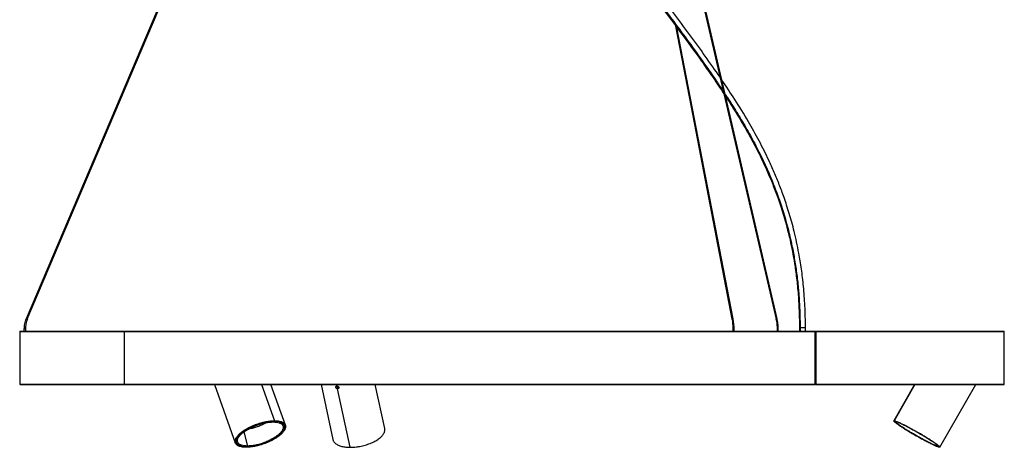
# Model space of a CAD drawing. Header units: millimetres. Extents: x 1397 to 3964, y 761 to 3462.
# Tile 3 of 8: x 2981 to 3964, y 761 to 1187. Entities that reach past the tile are written whole.
import ezdxf

# ---------------------------------------------------------------- set-up
doc = ezdxf.new("R2010")
doc.units = ezdxf.units.MM
doc.header["$LTSCALE"] = 20

msp = doc.modelspace()

# ---------------------------------------------------------------- linework, layer by layer
at = {"color": 7, "linetype": 'Continuous', "lineweight": 25}
for p, q in [((3372.15, 1795.78), (2987.17, 888.94)), ((3372.28, 1795.71), (2987.29, 888.88)), ((2988.13, 888.53), (3373.12, 1795.37)), ((3525.67, 1795.46), (3735.63, 888.62)), ((3526.58, 1795.78), (3736.55, 888.94)), ((3736.78, 888.79), (3526.82, 1795.62)), ((3635.13, 1181.48), (3691.65, 888.62)), ((3692.04, 888.47), (3635.61, 1180.85)), ((3692.83, 888.79), (3636.76, 1179.31)), ((2987.17, 888.94), (2987.16, 888.94)), ((3692.04, 888.47), (3691.99, 888.47)), ((3735.63, 888.56), (3735.64, 888.63)), ((3736.55, 888.94), (3736.51, 888.94)), ((2980.55, 876.23), (2980.55, 823.62)), ((2985.12, 878.92), (2985.13, 878.92)), ((2985.13, 876.42), (2985.13, 878.92)), ((2986.32, 878.92), (2986.32, 876.42)), ((3084.75, 876.22), (3084.75, 823.62)), ((3692.55, 878.93), (3692.55, 876.42)), ((3692.92, 878.92), (3692.88, 878.92)), ((3692.92, 878.92), (3692.92, 876.42)), ((3693.75, 876.42), (3693.75, 878.93)), ((3736.69, 878.93), (3736.69, 876.22)), ((3737.62, 878.92), (3737.66, 878.92)), ((3737.66, 876.22), (3737.66, 878.92)), ((3737.89, 876.22), (3737.89, 878.93)), ((3759.01, 880.18), (3759.01, 876.22)), ((3759.64, 880.17), (3759.64, 876.22)), ((3765.01, 876.22), (3765.01, 880.18)), ((3774.65, 823.62), (3774.65, 876.22)), ((3774.88, 876.42), (3775.2, 876.42)), ((3775.33, 876.22), (3775.33, 823.62)), ((3963.55, 823.62), (3963.55, 876.23)), ((3175.1, 823.42), (3195.83, 765.1)), ((3222.06, 823.42), (3234.93, 787.23)), ((3245.77, 782.85), (3231.35, 823.42)), ((3281.37, 823.42), (3293.28, 768.37)), ((3296.19, 820.51), (3297.08, 821.89)), ((3297.35, 821.87), (3297.02, 823.42)), ((3310.58, 760.73), (3297.95, 819.1)), ((3298.75, 821.04), (3298.86, 820.49)), ((3345.08, 779.57), (3335.59, 823.42)), ((3775.2, 823.42), (3774.88, 823.42)), ((3873.94, 823.42), (3853.18, 787.12)), ((3874.16, 823.42), (3853.46, 787.23)), ((3899.19, 760.82), (3934.99, 823.42)), ((3853.27, 787.08), (3853.46, 787.23)), ((3244.64, 782.44), (3244.64, 782.45)), ((3855.61, 785.98), (3856.56, 785.77)), ((3204.43, 776.07), (3208, 761.98)), ((3196.96, 765.5), (3196.96, 765.5)), ((3896.9, 762.29), (3896.77, 761.98))]:
    msp.add_line(p, q, dxfattribs=at)
for centre, start, end in [((2980.75, 876.22), 90, 172.71629), ((3963.35, 876.22), 0, 90), ((2980.75, 823.62), 180, 270), ((2988.95, 823.62), 270, 0.27047), ((3963.35, 823.62), 270, 352.88964)]:
    msp.add_arc(centre, 0.2, start, end, dxfattribs=at)
for points, knots in [([(3469.05, 1808.92), (3469.05, 1804.11), (3469.05, 1795.05), (3469.05, 1782.19), (3469.04, 1770.71), (3469.03, 1760.34), (3469.03, 1750.89), (3469.03, 1741.74), (3469.03, 1732.85), (3469.05, 1724.2), (3469.06, 1716.3), (3469.09, 1708.08), (3469.13, 1699.45), (3469.19, 1690.15), (3469.28, 1680.95), (3469.39, 1671.69), (3469.53, 1662.4), (3469.77, 1649.89), (3470.15, 1634.3), (3470.78, 1615.84), (3471.6, 1597.63), (3472.61, 1579.7), (3473.85, 1561.95), (3475.47, 1542.78), (3477.59, 1522.15), (3480.42, 1499.88), (3483.52, 1479.89), (3486.79, 1462.03), (3489.39, 1449.65), (3491.53, 1440.4), (3492.94, 1434.59), (3494.31, 1429.25), (3495.59, 1424.47), (3496.77, 1420.24), (3497.83, 1416.55), (3498.8, 1413.31), (3499.78, 1410.11), (3500.88, 1406.61), (3502.19, 1402.56), (3503.69, 1398.07), (3505.39, 1393.18), (3507.82, 1386.48), (3511.15, 1377.78), (3515.61, 1366.98), (3520.56, 1355.82), (3526.33, 1343.73), (3532.78, 1331.11), (3539.96, 1318.06), (3547.29, 1305.52), (3554.84, 1293.27), (3563.48, 1279.88), (3573.35, 1265.3), (3584.46, 1249.56), (3598.89, 1229.77), (3616.75, 1205.96), (3637.82, 1178.01), (3655.59, 1153.87), (3669.94, 1133.52), (3678.35, 1121.34), (3682.79, 1114.49), (3683.64, 1113.18)], [0, 0, 0, 0, 0.017314, 0.032632, 0.04633, 0.058703, 0.069988, 0.080371, 0.091644, 0.10203, 0.111628, 0.120434, 0.132231, 0.14371, 0.155431, 0.167384, 0.179552, 0.191918, 0.217149, 0.242758, 0.268517, 0.294236, 0.319929, 0.345963, 0.378927, 0.41203, 0.446212, 0.469431, 0.493006, 0.502329, 0.511263, 0.519293, 0.52644, 0.532831, 0.538349, 0.543017, 0.547423, 0.552701, 0.558742, 0.56555, 0.572851, 0.580602, 0.59552, 0.611751, 0.628844, 0.645377, 0.665866, 0.685407, 0.704127, 0.722604, 0.741073, 0.765323, 0.78963, 0.813912, 0.857397, 0.900876, 0.94444, 0.969225, 0.994092, 1, 1, 1, 1]), ([(3469.39, 1808.92), (3469.39, 1803.64), (3469.39, 1793.48), (3469.38, 1778.77), (3469.37, 1764.99), (3469.36, 1751.86), (3469.36, 1739.14), (3469.38, 1726.55), (3469.4, 1713.88), (3469.46, 1700.92), (3469.55, 1687.56), (3469.69, 1673.83), (3469.91, 1659.76), (3470.21, 1645.46), (3470.62, 1630.96), (3471.19, 1614.74), (3472, 1596.86), (3473.13, 1577.4), (3474.54, 1558.06), (3476.25, 1538.92), (3478.29, 1520.05), (3480.69, 1501.36), (3483.5, 1482.92), (3486.73, 1464.8), (3490.44, 1447.07), (3494.64, 1429.81), (3499.38, 1413.06), (3504.68, 1396.83), (3510.49, 1381.13), (3516.78, 1365.92), (3523.52, 1351.15), (3530.68, 1336.77), (3538.97, 1321.36), (3548.53, 1304.92), (3559.48, 1287.48), (3570.9, 1270.36), (3582.72, 1253.48), (3594.88, 1236.74), (3608.05, 1219.02), (3622.22, 1200.19), (3637.32, 1180.11), (3652.5, 1159.59), (3665.79, 1140.99), (3676.01, 1126.26), (3681.12, 1118.54), (3683.09, 1115.57)], [0, 0, 0, 0, 0.019064, 0.036678, 0.053172, 0.068871, 0.084125, 0.099058, 0.114379, 0.130383, 0.147112, 0.164888, 0.183392, 0.202582, 0.222406, 0.2428, 0.270252, 0.298388, 0.327026, 0.355219, 0.383525, 0.411763, 0.43975, 0.467308, 0.494264, 0.520455, 0.54573, 0.570048, 0.593509, 0.616221, 0.638288, 0.659807, 0.68087, 0.707847, 0.734365, 0.760578, 0.78662, 0.812611, 0.838658, 0.869561, 0.900827, 0.932604, 0.965042, 0.986539, 1, 1, 1, 1]), ([(3679.82, 1129.69), (3674.91, 1136.78), (3664.95, 1151.15), (3649.34, 1172.52), (3633.36, 1193.92), (3617.29, 1215.23), (3601.37, 1236.51), (3588.1, 1254.76), (3577.46, 1269.95), (3569.27, 1282.04), (3561.37, 1294.17), (3553.77, 1306.38), (3546.4, 1318.86), (3539.21, 1331.8), (3532.92, 1343.95), (3527.46, 1355.22), (3522.85, 1365.36), (3518.62, 1375.33), (3515.11, 1384.16), (3512.28, 1391.74), (3510.01, 1398.13), (3508.05, 1403.93), (3506.5, 1408.71), (3505.32, 1412.5), (3504.36, 1415.66), (3503.39, 1418.94), (3502.3, 1422.72), (3500.95, 1427.63), (3499.32, 1433.83), (3497.47, 1441.3), (3494.74, 1453.16), (3491.55, 1468.9), (3488.26, 1488.15), (3485.53, 1507), (3483.27, 1525.61), (3481.41, 1543.85), (3479.88, 1561.81), (3478.64, 1579.52), (3477.62, 1597.42), (3476.8, 1615.62), (3476.16, 1634.08), (3475.78, 1649.24), (3475.56, 1660.88), (3475.43, 1668.86), (3475.32, 1676.82), (3475.24, 1684.75), (3475.17, 1692.63), (3475.12, 1700.62), (3475.09, 1708.42), (3475.06, 1716.3), (3475.04, 1724.38), (3475.03, 1733.22), (3475.03, 1742.9), (3475.03, 1752.13), (3475.03, 1760.84), (3475.04, 1768.95), (3475.04, 1777.73), (3475.05, 1787.28), (3475.05, 1797.77), (3475.05, 1805.08), (3475.05, 1808.92)], [0, 0, 0, 0, 0.033101, 0.06712, 0.101126, 0.135093, 0.169082, 0.202973, 0.222018, 0.241011, 0.259952, 0.278891, 0.29799, 0.317872, 0.338717, 0.353913, 0.369686, 0.385223, 0.399673, 0.410227, 0.420044, 0.429076, 0.436893, 0.442118, 0.446539, 0.45148, 0.457299, 0.464018, 0.474219, 0.486061, 0.498759, 0.529406, 0.559382, 0.588385, 0.616864, 0.64527, 0.671938, 0.698258, 0.7246, 0.750997, 0.777255, 0.803136, 0.814024, 0.824766, 0.835349, 0.845764, 0.856002, 0.866056, 0.876482, 0.885677, 0.895717, 0.906599, 0.918431, 0.931402, 0.940638, 0.950572, 0.961321, 0.973024, 0.98585, 1, 1, 1, 1]), ([(3765.01, 880.17), (3764.98, 883.85), (3764.93, 891.01), (3764.53, 901.49), (3763.93, 911.44), (3763.13, 920.89), (3762.16, 929.87), (3761.05, 938.38), (3759.82, 946.46), (3758.25, 955.46), (3756.3, 965.21), (3753.92, 975.53), (3751.46, 984.97), (3748.93, 993.78), (3746.37, 1001.94), (3743.82, 1009.47), (3741.37, 1016.27), (3738.96, 1022.6), (3736.51, 1028.73), (3733.93, 1034.84), (3731.24, 1040.96), (3726.38, 1051.55), (3718.89, 1066.5), (3707.57, 1086.71), (3695.15, 1106.88), (3685.95, 1120.55), (3681.64, 1126.96)], [0, 0, 0, 0, 0.040523, 0.079063, 0.115742, 0.150673, 0.183953, 0.215673, 0.245909, 0.274732, 0.317314, 0.356759, 0.393236, 0.426882, 0.45985, 0.489823, 0.516894, 0.541846, 0.566881, 0.592151, 0.617656, 0.643394, 0.725767, 0.810099, 0.910926, 1, 1, 1, 1]), ([(3684.91, 1112.83), (3685.54, 1111.89), (3689.46, 1106.03), (3696.4, 1095.01), (3705.65, 1079.59), (3714.5, 1063.55), (3722.89, 1046.85), (3730.36, 1030.14), (3736.91, 1013.45), (3742.56, 996.82), (3747.55, 979.45), (3751.41, 962.89), (3754.33, 947.27), (3756.48, 932.7), (3757.77, 920.79), (3758.51, 911.69), (3758.92, 905.55), (3759.24, 899.33), (3759.47, 893.02), (3759.62, 886.63), (3759.63, 882.33), (3759.64, 880.17)], [0, 0, 0, 0, 0.014029, 0.086848, 0.160941, 0.236275, 0.312869, 0.390807, 0.460236, 0.530988, 0.603289, 0.677423, 0.734179, 0.79231, 0.851996, 0.875914, 0.900115, 0.92461, 0.949414, 0.97454, 1, 1, 1, 1]), ([(3685.48, 1110.35), (3687.64, 1107.07), (3693.43, 1098.26), (3702.33, 1083.66), (3712.02, 1066.55), (3719.08, 1052.78), (3723.9, 1042.59), (3726.84, 1036.1), (3729.65, 1029.6), (3732.31, 1023.11), (3734.89, 1016.49), (3737.47, 1009.45), (3740.15, 1001.67), (3742.81, 993.28), (3745.42, 984.32), (3747.92, 974.78), (3750.36, 964.34), (3752.65, 952.91), (3754.4, 942.45), (3755.7, 933.19), (3756.63, 925.34), (3757.45, 917.12), (3758.11, 908.49), (3758.62, 899.44), (3758.95, 889.96), (3758.99, 883.49), (3759.01, 880.17)], [0, 0, 0, 0, 0.048939, 0.13154, 0.213884, 0.294564, 0.324298, 0.353742, 0.382897, 0.411761, 0.440335, 0.470324, 0.503871, 0.541096, 0.577693, 0.617492, 0.660653, 0.707374, 0.757901, 0.788037, 0.819526, 0.85244, 0.886853, 0.922853, 0.960534, 1, 1, 1, 1]), ([(2985.12, 878.92), (2985.21, 880.59), (2985.37, 884.03), (2986.55, 887.27), (2987.16, 888.94)], [0, 0, 0, 0, 0.484834, 1, 1, 1, 1]), ([(2988.26, 888.47), (2987.68, 886.88), (2986.56, 883.79), (2986.4, 880.51), (2986.32, 878.92)], [0, 0, 0, 0, 0.515166, 1, 1, 1, 1]), ([(2988.13, 888.53), (2988.13, 888.53), (2988.1, 888.55), (2987.97, 888.61), (2987.77, 888.69), (2987.56, 888.78), (2987.37, 888.86), (2987.22, 888.92), (2987.18, 888.93), (2987.17, 888.94)], [0, 0, 0, 0, 0.002308, 0.175022, 0.335886, 0.492931, 0.663933, 0.837247, 1, 1, 1, 1]), ([(2988.26, 888.47), (2988.26, 888.47), (2988.26, 888.48), (2988.18, 888.52), (2988.13, 888.53)], [0, 0, 0, 0, 0.4836073, 1, 1, 1, 1]), ([(3691.99, 888.47), (3691.93, 888.47), (3691.8, 888.48), (3691.68, 888.53), (3691.64, 888.58), (3691.66, 888.62), (3691.66, 888.62)], [0, 0, 0, 0, 0.304301, 0.633653, 0.964483, 1, 1, 1, 1]), ([(3691.64, 888.58), (3691.7, 888.28), (3691.94, 887.15), (3692.22, 885.05), (3692.46, 882.32), (3692.56, 880.26), (3692.54, 879.13), (3692.54, 878.92)], [0, 0, 0, 0, 0.098018, 0.377756, 0.6577, 0.937773, 1, 1, 1, 1]), ([(3691.99, 888.47), (3692.26, 886.88), (3692.77, 883.79), (3692.84, 880.51), (3692.88, 878.92)], [0, 0, 0, 0, 0.515166, 1, 1, 1, 1]), ([(3692.04, 888.47), (3692.11, 888.48), (3692.25, 888.49), (3692.48, 888.55), (3692.67, 888.62), (3692.8, 888.71), (3692.82, 888.76), (3692.83, 888.79)], [0, 0, 0, 0, 0.196994, 0.410204, 0.624371, 0.823843, 1, 1, 1, 1]), ([(3693.73, 878.92), (3693.74, 879.25), (3693.75, 880.53), (3693.64, 882.75), (3693.37, 885.52), (3693.09, 887.56), (3692.86, 888.61), (3692.82, 888.81)], [0, 0, 0, 0, 0.0972697, 0.3766636, 0.6561032, 0.935651, 1, 1, 1, 1]), ([(3735.61, 888.56), (3735.69, 888.23), (3735.98, 887.07), (3736.31, 884.94), (3736.59, 882.22), (3736.71, 880.19), (3736.69, 879.1), (3736.68, 878.92)], [0, 0, 0, 0, 0.107484, 0.387564, 0.667794, 0.94812, 1, 1, 1, 1]), ([(3735.64, 888.63), (3735.64, 888.63), (3735.64, 888.65), (3735.71, 888.72), (3735.86, 888.8), (3736.07, 888.88), (3736.3, 888.93), (3736.44, 888.94), (3736.51, 888.94)], [0, 0, 0, 0, 0.010028, 0.203064, 0.391518, 0.59672, 0.804696, 1, 1, 1, 1]), ([(3737.62, 878.92), (3737.58, 880.59), (3737.48, 884.03), (3736.84, 887.27), (3736.51, 888.94)], [0, 0, 0, 0, 0.484834, 1, 1, 1, 1]), ([(3736.78, 888.83), (3736.79, 888.84), (3736.79, 888.88), (3736.71, 888.92), (3736.6, 888.93), (3736.55, 888.94)], [0, 0, 0, 0, 0.156221, 0.591367, 1, 1, 1, 1]), ([(3737.87, 878.92), (3737.88, 879.24), (3737.9, 880.51), (3737.76, 882.72), (3737.44, 885.5), (3737.11, 887.55), (3736.83, 888.62), (3736.78, 888.83)], [0, 0, 0, 0, 0.093574, 0.3727322, 0.6519352, 0.9312344, 1, 1, 1, 1]), ([(2980.77, 876.42), (2980.77, 876.42), (2980.63, 876.42), (2981.13, 876.42), (2982.34, 876.42), (2984.45, 876.42), (2987.34, 876.42), (2991.01, 876.42), (2995.44, 876.42), (3000.79, 876.42), (3007.16, 876.42), (3014.57, 876.42), (3022.78, 876.42), (3031.71, 876.42), (3041.28, 876.42), (3051.4, 876.42), (3062, 876.42), (3073.11, 876.42), (3080.97, 876.42), (3084.91, 876.42)], [0, 0, 0, 0, 0.002832, 0.064878, 0.126952, 0.188371, 0.249765, 0.310725, 0.371164, 0.431628, 0.497966, 0.56429, 0.62938, 0.694054, 0.757766, 0.819452, 0.880622, 0.940304, 1, 1, 1, 1]), ([(2980.71, 876.22), (2980.7, 876.22), (2980.68, 876.22), (2982.11, 876.22), (2984.82, 876.22), (2988.82, 876.22), (2994, 876.22), (3000.12, 876.22), (3006.99, 876.22), (3014.42, 876.22), (3022.64, 876.22), (3031.59, 876.22), (3041.16, 876.22), (3051.29, 876.22), (3061.92, 876.22), (3073, 876.22), (3080.85, 876.22), (3084.75, 876.22)], [0, 0, 0, 0, 0.049524, 0.126951, 0.203968, 0.280479, 0.356392, 0.43162, 0.498374, 0.564454, 0.629809, 0.694389, 0.75815, 0.819937, 0.880861, 0.940891, 1, 1, 1, 1]), ([(2986.32, 878.92), (2986.32, 878.92), (2986.31, 878.92), (2986.18, 878.92), (2986, 878.92), (2985.78, 878.92), (2985.55, 878.92), (2985.34, 878.92), (2985.18, 878.92), (2985.15, 878.92), (2985.13, 878.92)], [0, 0, 0, 0, 0.122707, 0.253197, 0.381804, 0.49988, 0.621055, 0.751069, 0.880454, 1, 1, 1, 1]), ([(3084.91, 876.42), (3084.89, 876.42), (3084.85, 876.42), (3084.82, 876.39), (3084.79, 876.37), (3084.77, 876.33), (3084.75, 876.29), (3084.75, 876.25), (3084.75, 876.22)], [0, 0, 0, 0, 0.239457, 0.368361, 0.5, 0.631639, 0.760543, 1, 1, 1, 1]), ([(3084.75, 876.22), (3088.83, 876.22), (3097.07, 876.22), (3110.3, 876.22), (3124.29, 876.22), (3139.1, 876.22), (3154.61, 876.22), (3170.78, 876.22), (3187.59, 876.22), (3205.11, 876.22), (3224.14, 876.22), (3244.75, 876.22), (3266.97, 876.22), (3289.89, 876.22), (3313.44, 876.22), (3337.53, 876.22), (3362.07, 876.22), (3386.97, 876.22), (3412.13, 876.22), (3437.45, 876.22), (3462.83, 876.22), (3488.17, 876.22), (3513.36, 876.22), (3538.32, 876.22), (3562.93, 876.22), (3587.13, 876.22), (3610.01, 876.22), (3631.55, 876.22), (3651.77, 876.22), (3671.43, 876.22), (3690.48, 876.22), (3708.79, 876.22), (3726.35, 876.22), (3743.12, 876.22), (3759.26, 876.22), (3769.55, 876.22), (3774.65, 876.22)], [0, 0, 0, 0, 0.025415, 0.051232, 0.07744, 0.104026, 0.130973, 0.157774, 0.184889, 0.2123, 0.239984, 0.271747, 0.303799, 0.336104, 0.368623, 0.401314, 0.434136, 0.467046, 0.5, 0.532954, 0.565864, 0.598686, 0.631378, 0.663896, 0.696201, 0.728253, 0.760016, 0.788201, 0.816102, 0.843696, 0.870964, 0.897885, 0.923973, 0.949697, 0.975043, 1, 1, 1, 1]), ([(3084.91, 876.42), (3089.03, 876.42), (3097.28, 876.42), (3110.54, 876.42), (3124.52, 876.42), (3139.34, 876.42), (3154.83, 876.42), (3170.99, 876.42), (3187.8, 876.42), (3205.27, 876.42), (3222.92, 876.42), (3240.55, 876.42), (3258.16, 876.42), (3276.21, 876.42), (3294.68, 876.42), (3315.14, 876.42), (3337.6, 876.42), (3362.13, 876.42), (3387.01, 876.42), (3410.48, 876.42), (3432.39, 876.42), (3452.68, 876.42), (3472.95, 876.42), (3493.2, 876.42), (3513.31, 876.42), (3533.29, 876.42), (3553.04, 876.42), (3572.56, 876.42), (3591.81, 876.42), (3611.44, 876.42), (3631.43, 876.42), (3651.59, 876.42), (3671.25, 876.42), (3690.28, 876.42), (3708.58, 876.42), (3726.14, 876.42), (3742.89, 876.42), (3759.07, 876.42), (3769.37, 876.42), (3774.53, 876.42)], [0, 0, 0, 0, 0.025663, 0.051321, 0.077652, 0.104171, 0.131128, 0.157947, 0.184968, 0.21247, 0.23998, 0.265509, 0.291028, 0.316767, 0.342689, 0.368622, 0.401378, 0.434134, 0.467066, 0.499997, 0.526346, 0.552684, 0.578971, 0.605169, 0.631378, 0.65731, 0.683233, 0.708971, 0.73449, 0.76002, 0.788029, 0.816033, 0.843515, 0.870822, 0.897723, 0.923768, 0.949596, 0.974795, 1, 1, 1, 1]), ([(3692.88, 878.92), (3692.81, 878.92), (3692.68, 878.92), (3692.57, 878.92), (3692.56, 878.92), (3692.56, 878.92)], [0, 0, 0, 0, 0.3529312, 0.7282464, 1, 1, 1, 1]), ([(3692.92, 878.92), (3693, 878.92), (3693.15, 878.92), (3693.38, 878.92), (3693.58, 878.92), (3693.7, 878.92), (3693.76, 878.92), (3693.75, 878.92), (3693.75, 878.92)], [0, 0, 0, 0, 0.196703, 0.405882, 0.612044, 0.801323, 0.99557, 1, 1, 1, 1]), ([(3736.7, 878.92), (3736.7, 878.92), (3736.7, 878.92), (3736.8, 878.92), (3736.96, 878.92), (3737.18, 878.92), (3737.42, 878.92), (3737.56, 878.92), (3737.62, 878.92)], [0, 0, 0, 0, 0.120667, 0.28862, 0.460981, 0.645916, 0.829956, 1, 1, 1, 1]), ([(3737.88, 878.92), (3737.89, 878.92), (3737.9, 878.92), (3737.82, 878.92), (3737.72, 878.92), (3737.66, 878.92)], [0, 0, 0, 0, 0.2064865, 0.6189258, 1, 1, 1, 1]), ([(3759.01, 880.17), (3759.01, 880.17), (3758.98, 880.17), (3759.15, 880.17), (3759.49, 880.17), (3759.64, 880.17)], [0, 0, 0, 0, 0.030635, 0.572007, 1, 1, 1, 1]), ([(3759.64, 880.17), (3759.84, 880.17), (3760.27, 880.17), (3761.07, 880.17), (3761.86, 880.17), (3762.54, 880.17), (3763.24, 880.17), (3763.87, 880.17), (3764.4, 880.17), (3764.77, 880.17), (3764.98, 880.17), (3764.99, 880.17), (3765, 880.17)], [0, 0, 0, 0, 0.114453, 0.259226, 0.343947, 0.435841, 0.533226, 0.633607, 0.733989, 0.831374, 0.923268, 1, 1, 1, 1]), ([(3775.2, 876.42), (3775.22, 876.42), (3775.25, 876.42), (3775.29, 876.37), (3775.32, 876.3), (3775.33, 876.25), (3775.33, 876.22)], [0, 0, 0, 0, 0.249127, 0.499863, 0.749135, 1, 1, 1, 1]), ([(3775.2, 876.42), (3780.35, 876.42), (3790.63, 876.42), (3805.54, 876.42), (3820.09, 876.42), (3834.27, 876.42), (3847.89, 876.42), (3860.94, 876.42), (3873.37, 876.42), (3885.17, 876.42), (3896, 876.42), (3905.85, 876.42), (3914.77, 876.42), (3923.02, 876.42), (3930.57, 876.42), (3937.98, 876.42), (3944.97, 876.42), (3951.23, 876.42), (3956.24, 876.42), (3959.72, 876.42), (3961.91, 876.42), (3963.14, 876.42), (3963.27, 876.42), (3963.33, 876.42)], [0, 0, 0, 0, 0.044461, 0.088915, 0.134532, 0.180473, 0.227172, 0.27363, 0.320437, 0.368077, 0.41573, 0.459949, 0.50415, 0.548732, 0.59363, 0.638547, 0.69528, 0.752014, 0.80905, 0.866087, 0.911722, 0.957339, 1, 1, 1, 1]), ([(3775.33, 876.22), (3780.43, 876.22), (3790.7, 876.22), (3805.58, 876.22), (3820.16, 876.22), (3834.34, 876.22), (3847.99, 876.22), (3861.05, 876.22), (3873.49, 876.22), (3885.33, 876.22), (3897.02, 876.22), (3908.39, 876.22), (3919.23, 876.22), (3929.02, 876.22), (3937.68, 876.22), (3945.17, 876.22), (3951.44, 876.22), (3956.44, 876.22), (3960.18, 876.22), (3962.53, 876.22), (3963.6, 876.22), (3963.45, 876.22), (3963.41, 876.22)], [0, 0, 0, 0, 0.044048, 0.088792, 0.134211, 0.180282, 0.226977, 0.273417, 0.320399, 0.367891, 0.415855, 0.470882, 0.526409, 0.582371, 0.638701, 0.695327, 0.752179, 0.80918, 0.866257, 0.923331, 0.980328, 1, 1, 1, 1]), ([(2980.71, 823.62), (2980.7, 823.62), (2980.68, 823.62), (2982.11, 823.62), (2984.82, 823.62), (2988.82, 823.62), (2994, 823.62), (3000.12, 823.62), (3006.99, 823.62), (3014.42, 823.62), (3022.64, 823.62), (3031.59, 823.62), (3041.16, 823.62), (3051.29, 823.62), (3061.92, 823.62), (3073, 823.62), (3080.85, 823.62), (3084.75, 823.62)], [0, 0, 0, 0, 0.049524, 0.126951, 0.203968, 0.280479, 0.356392, 0.43162, 0.498374, 0.564454, 0.629809, 0.694389, 0.75815, 0.819937, 0.880861, 0.940891, 1, 1, 1, 1]), ([(2980.91, 823.42), (2980.9, 823.42), (2980.87, 823.42), (2982.31, 823.42), (2985.01, 823.42), (2989, 823.42), (2994.19, 823.42), (3000.29, 823.42), (3007.16, 823.42), (3014.57, 823.42), (3022.78, 823.42), (3031.71, 823.42), (3041.28, 823.42), (3051.4, 823.42), (3062, 823.42), (3073.11, 823.42), (3080.97, 823.42), (3084.91, 823.42)], [0, 0, 0, 0, 0.04937, 0.126951, 0.203716, 0.280479, 0.35605, 0.43162, 0.49796, 0.564284, 0.629376, 0.69405, 0.757764, 0.81945, 0.880621, 0.940304, 1, 1, 1, 1]), ([(3084.75, 823.62), (3088.83, 823.62), (3097.07, 823.62), (3110.3, 823.62), (3124.29, 823.62), (3139.1, 823.62), (3154.61, 823.62), (3170.78, 823.62), (3187.59, 823.62), (3205.11, 823.62), (3224.14, 823.62), (3244.75, 823.62), (3266.97, 823.62), (3289.89, 823.62), (3313.44, 823.62), (3337.53, 823.62), (3362.07, 823.62), (3386.97, 823.62), (3412.13, 823.62), (3437.45, 823.62), (3462.83, 823.62), (3488.17, 823.62), (3513.36, 823.62), (3538.32, 823.62), (3562.93, 823.62), (3587.13, 823.62), (3610.01, 823.62), (3631.55, 823.62), (3651.77, 823.62), (3671.43, 823.62), (3690.48, 823.62), (3708.79, 823.62), (3726.35, 823.62), (3743.12, 823.62), (3759.26, 823.62), (3769.55, 823.62), (3774.65, 823.62)], [0, 0, 0, 0, 0.025415, 0.051232, 0.07744, 0.104026, 0.130973, 0.157774, 0.184889, 0.2123, 0.239984, 0.271747, 0.303799, 0.336104, 0.368623, 0.401314, 0.434136, 0.467046, 0.5, 0.532954, 0.565864, 0.598686, 0.631378, 0.663896, 0.696201, 0.728253, 0.760016, 0.788201, 0.816102, 0.843696, 0.870964, 0.897885, 0.923973, 0.949697, 0.975043, 1, 1, 1, 1]), ([(3084.75, 823.62), (3084.75, 823.6), (3084.75, 823.56), (3084.77, 823.51), (3084.79, 823.48), (3084.82, 823.46), (3084.85, 823.43), (3084.89, 823.43), (3084.91, 823.42)], [0, 0, 0, 0, 0.239457, 0.368361, 0.5, 0.631639, 0.760543, 1, 1, 1, 1]), ([(3084.91, 823.42), (3089.03, 823.42), (3097.28, 823.42), (3110.54, 823.42), (3124.52, 823.42), (3139.34, 823.42), (3154.83, 823.42), (3170.99, 823.42), (3187.8, 823.42), (3205.27, 823.42), (3224.31, 823.42), (3244.87, 823.42), (3267.11, 823.42), (3289.99, 823.42), (3313.54, 823.42), (3337.6, 823.42), (3362.13, 823.42), (3387.01, 823.42), (3412.15, 823.42), (3437.46, 823.42), (3462.81, 823.42), (3488.15, 823.42), (3513.3, 823.42), (3538.26, 823.42), (3562.83, 823.42), (3587.05, 823.42), (3609.87, 823.42), (3631.43, 823.42), (3651.59, 823.42), (3671.25, 823.42), (3690.28, 823.42), (3708.58, 823.42), (3726.14, 823.42), (3742.89, 823.42), (3759.07, 823.42), (3769.37, 823.42), (3774.53, 823.42)], [0, 0, 0, 0, 0.0256634, 0.0513216, 0.0776536, 0.104173, 0.1311305, 0.1579499, 0.1849706, 0.212474, 0.239984, 0.2718919, 0.3037991, 0.3362112, 0.3686225, 0.4013796, 0.434136, 0.4670684, 0.5, 0.5329324, 0.565864, 0.5986211, 0.6313775, 0.6637896, 0.6962009, 0.7281088, 0.7600161, 0.7880265, 0.8160302, 0.8435135, 0.8708207, 0.8977219, 0.9237675, 0.9495951, 0.974795, 1, 1, 1, 1]), ([(3296.19, 820.51), (3296.17, 820.69), (3296.13, 821.05), (3296.37, 821.5), (3296.79, 821.81), (3297.17, 821.85), (3297.35, 821.87)], [0, 0, 0, 0, 0.249893, 0.50002, 0.750121, 1, 1, 1, 1]), ([(3297.95, 819.1), (3297.76, 819.12), (3297.36, 819.16), (3296.81, 819.49), (3296.37, 819.96), (3296.25, 820.32), (3296.19, 820.51)], [0, 0, 0, 0, 0.250191, 0.500186, 0.750092, 1, 1, 1, 1]), ([(3297.08, 821.89), (3297.14, 821.7), (3297.27, 821.34), (3297.71, 820.88), (3298.26, 820.55), (3298.66, 820.51), (3298.86, 820.49)], [0, 0, 0, 0, 0.249855, 0.499923, 0.75008, 1, 1, 1, 1]), ([(3297.35, 821.87), (3297.55, 821.85), (3297.95, 821.81), (3298.52, 821.5), (3298.97, 821.05), (3299.09, 820.69), (3299.15, 820.51)], [0, 0, 0, 0, 0.24988, 0.499772, 0.749779, 1, 1, 1, 1]), ([(3299.15, 820.51), (3299.17, 820.32), (3299.2, 819.96), (3298.95, 819.49), (3298.53, 819.16), (3298.14, 819.12), (3297.95, 819.1)], [0, 0, 0, 0, 0.250526, 0.50019, 0.749984, 1, 1, 1, 1]), ([(3774.65, 823.62), (3774.65, 823.6), (3774.65, 823.55), (3774.62, 823.48), (3774.58, 823.43), (3774.55, 823.43), (3774.53, 823.42)], [0, 0, 0, 0, 0.249127, 0.499863, 0.749135, 1, 1, 1, 1]), ([(3775.33, 823.62), (3775.33, 823.6), (3775.32, 823.55), (3775.29, 823.48), (3775.25, 823.43), (3775.22, 823.43), (3775.2, 823.42)], [0, 0, 0, 0, 0.249127, 0.499863, 0.749135, 1, 1, 1, 1]), ([(3775.2, 823.42), (3780.35, 823.42), (3790.63, 823.42), (3805.54, 823.42), (3820.09, 823.42), (3834.27, 823.42), (3847.9, 823.42), (3860.94, 823.42), (3873.37, 823.42), (3885.17, 823.42), (3896.86, 823.42), (3908.2, 823.42), (3919.05, 823.42), (3928.82, 823.42), (3937.49, 823.42), (3944.97, 823.42), (3951.23, 823.42), (3956.24, 823.42), (3959.98, 823.42), (3962.33, 823.42), (3963.4, 823.42), (3963.25, 823.42), (3963.21, 823.42)], [0, 0, 0, 0, 0.044463, 0.088916, 0.134535, 0.180477, 0.227177, 0.273636, 0.320443, 0.368084, 0.415736, 0.471004, 0.526271, 0.58241, 0.638548, 0.695283, 0.752017, 0.809055, 0.866092, 0.92313, 0.980166, 1, 1, 1, 1]), ([(3775.33, 823.62), (3780.43, 823.62), (3790.7, 823.62), (3805.58, 823.62), (3820.16, 823.62), (3834.34, 823.62), (3847.99, 823.62), (3861.05, 823.62), (3873.49, 823.62), (3885.33, 823.62), (3897.02, 823.62), (3908.39, 823.62), (3919.23, 823.62), (3929.02, 823.62), (3937.68, 823.62), (3945.17, 823.62), (3951.44, 823.62), (3956.44, 823.62), (3960.18, 823.62), (3962.53, 823.62), (3963.6, 823.62), (3963.45, 823.62), (3963.41, 823.62)], [0, 0, 0, 0, 0.044048, 0.088792, 0.134211, 0.180282, 0.226977, 0.273417, 0.320399, 0.367891, 0.415855, 0.470882, 0.526409, 0.582371, 0.638701, 0.695327, 0.752179, 0.80918, 0.866257, 0.923331, 0.980328, 1, 1, 1, 1]), ([(3206.67, 760.73), (3205.84, 760.74), (3204.16, 760.78), (3201.91, 761.1), (3200.06, 761.58), (3198.61, 762.19), (3197.12, 763.1), (3196.12, 764.25), (3195.64, 765.61), (3195.55, 766.7), (3195.71, 767.87), (3196.27, 769.46), (3197.52, 771.5), (3199.55, 773.71), (3201.76, 775.61), (3203.99, 777.25), (3206.36, 778.75), (3208.74, 780.08), (3211.83, 781.64), (3215.16, 783.06), (3218.6, 784.28), (3221.18, 785.08), (3223.74, 785.76), (3227.02, 786.48), (3230.89, 787.09), (3233.61, 787.18), (3234.93, 787.23)], [0, 0, 0, 0, 0.038828, 0.07886, 0.120021, 0.152193, 0.184373, 0.250006, 0.282863, 0.315727, 0.3479, 0.380079, 0.441783, 0.5, 0.538827, 0.57886, 0.620021, 0.652193, 0.684373, 0.750006, 0.782863, 0.815727, 0.8479, 0.880079, 0.941783, 1, 1, 1, 1]), ([(3234.4, 786.73), (3233.56, 786.71), (3231.86, 786.67), (3229.05, 786.36), (3226.28, 785.9), (3223.63, 785.32), (3220.34, 784.44), (3217, 783.33), (3213.76, 782.03), (3211.42, 780.97), (3209.19, 779.85), (3206.46, 778.32), (3203.47, 776.35), (3200.91, 774.23), (3199.13, 772.4), (3197.91, 770.83), (3197.11, 769.38), (3196.66, 768.1), (3196.44, 766.6), (3196.73, 765.24), (3197.53, 764.06), (3198.38, 763.29), (3199.45, 762.63), (3201.12, 761.94), (3203.59, 761.35), (3206.02, 761.27), (3207.2, 761.23)], [0, 0, 0, 0, 0.038828, 0.07886, 0.120021, 0.152193, 0.184373, 0.250006, 0.282863, 0.315727, 0.3479, 0.380079, 0.441783, 0.5, 0.538826, 0.57886, 0.620021, 0.652193, 0.684373, 0.750006, 0.782863, 0.815727, 0.8479, 0.880079, 0.941783, 1, 1, 1, 1]), ([(3234.29, 786.63), (3233.03, 786.58), (3230.43, 786.5), (3226.74, 785.92), (3223.61, 785.23), (3220.34, 784.36), (3217.03, 783.26), (3213.82, 781.97), (3211.49, 780.92), (3209.28, 779.8), (3206.57, 778.28), (3203.61, 776.34), (3200.75, 773.98), (3198.57, 771.61), (3197.38, 769.67), (3196.85, 768.15), (3196.63, 766.66), (3196.92, 765.31), (3197.72, 764.14), (3198.55, 763.37), (3199.61, 762.72), (3201.28, 762.03), (3203.72, 761.45), (3206.14, 761.37), (3207.31, 761.33)], [0, 0, 0, 0, 0.058229, 0.119945, 0.152124, 0.18431, 0.249956, 0.28282, 0.31569, 0.347869, 0.380055, 0.441771, 0.5, 0.558229, 0.619945, 0.652124, 0.68431, 0.749956, 0.78282, 0.81569, 0.847869, 0.880055, 0.941771, 1, 1, 1, 1]), ([(3234.93, 787.23), (3235.76, 787.21), (3237.44, 787.17), (3239.69, 786.85), (3241.54, 786.37), (3242.99, 785.76), (3244.47, 784.85), (3245.48, 783.7), (3245.96, 782.34), (3246.05, 781.25), (3245.88, 780.08), (3245.33, 778.49), (3244.08, 776.45), (3242.05, 774.24), (3239.84, 772.34), (3237.6, 770.7), (3235.24, 769.2), (3232.86, 767.87), (3229.77, 766.31), (3226.44, 764.89), (3223, 763.67), (3220.42, 762.87), (3217.85, 762.19), (3214.57, 761.47), (3210.71, 760.86), (3207.99, 760.77), (3206.67, 760.73)], [0, 0, 0, 0, 0.038828, 0.0788602, 0.1200207, 0.1521935, 0.1843726, 0.2500059, 0.2828632, 0.3157271, 0.3478998, 0.380079, 0.4417831, 0.5, 0.5388266, 0.5788602, 0.6200207, 0.6521935, 0.6843726, 0.7500059, 0.7828632, 0.8157271, 0.8478998, 0.880079, 0.9417831, 1, 1, 1, 1]), ([(3207.2, 761.23), (3208.04, 761.24), (3209.74, 761.28), (3212.55, 761.59), (3215.32, 762.05), (3217.97, 762.63), (3221.26, 763.51), (3224.59, 764.62), (3227.84, 765.92), (3230.18, 766.98), (3232.41, 768.1), (3235.14, 769.63), (3238.12, 771.6), (3240.69, 773.72), (3242.47, 775.55), (3243.69, 777.12), (3244.49, 778.57), (3244.94, 779.85), (3245.16, 781.35), (3244.86, 782.71), (3244.06, 783.89), (3243.22, 784.66), (3242.15, 785.32), (3240.48, 786.01), (3238.01, 786.6), (3235.58, 786.68), (3234.4, 786.73)], [0, 0, 0, 0, 0.038828, 0.07886, 0.120021, 0.152193, 0.184373, 0.250006, 0.282863, 0.315727, 0.3479, 0.380079, 0.441783, 0.5, 0.538826, 0.57886, 0.620021, 0.652193, 0.684373, 0.750006, 0.782863, 0.815727, 0.8479, 0.880079, 0.941783, 1, 1, 1, 1]), ([(3207.31, 761.33), (3208.57, 761.37), (3211.16, 761.45), (3214.86, 762.03), (3217.99, 762.72), (3221.26, 763.59), (3224.56, 764.69), (3227.78, 765.98), (3230.1, 767.03), (3232.32, 768.15), (3235.03, 769.67), (3237.99, 771.61), (3240.85, 773.98), (3243.02, 776.34), (3244.22, 778.28), (3244.75, 779.8), (3244.96, 781.29), (3244.68, 782.65), (3243.88, 783.81), (3243.04, 784.58), (3241.98, 785.23), (3240.32, 785.92), (3237.88, 786.5), (3235.46, 786.58), (3234.29, 786.63)], [0, 0, 0, 0, 0.0582285, 0.1199449, 0.152124, 0.1843097, 0.249956, 0.2828198, 0.3156903, 0.3478694, 0.3800551, 0.4417715, 0.5, 0.5582285, 0.6199449, 0.652124, 0.6843097, 0.749956, 0.7828198, 0.8156903, 0.8478694, 0.8800551, 0.9417715, 1, 1, 1, 1]), ([(3858.93, 782.39), (3858.44, 782.72), (3857.4, 783.41), (3856.2, 784.27), (3855.12, 785.08), (3854.28, 785.76), (3853.46, 786.5), (3853.28, 786.8), (3853.17, 787)], [0, 0, 0, 0, 0.133392, 0.281869, 0.430375, 0.575758, 0.72117, 1, 1, 1, 1]), ([(3853.46, 787.23), (3853.65, 787.21), (3854.02, 787.17), (3855.02, 786.85), (3856.26, 786.37), (3857.68, 785.76), (3859.67, 784.85), (3862.04, 783.7), (3864.7, 782.34), (3866.81, 781.25), (3869, 780.08), (3871.93, 778.49), (3875.59, 776.45), (3879.43, 774.24), (3882.66, 772.34), (3885.39, 770.7), (3887.82, 769.2), (3889.94, 767.87), (3892.36, 766.31), (3894.47, 764.89), (3896.19, 763.67), (3897.26, 762.87), (3898.11, 762.19), (3898.89, 761.48), (3899.33, 760.97), (3899.15, 760.89), (3899.11, 760.87)], [0, 0, 0, 0, 0.040385, 0.082022, 0.124832, 0.158295, 0.191764, 0.260029, 0.294203, 0.328385, 0.361847, 0.395317, 0.459495, 0.520045, 0.560429, 0.602067, 0.644878, 0.678341, 0.71181, 0.780074, 0.814249, 0.84843, 0.881893, 0.915362, 0.97954, 1, 1, 1, 1]), ([(3854.32, 786.73), (3854.21, 786.71), (3853.98, 786.67), (3854.06, 786.36), (3854.46, 785.9), (3855.09, 785.32), (3855.66, 784.87), (3855.94, 784.65)], [0, 0, 0, 0, 0.210595, 0.427721, 0.650968, 0.825466, 1, 1, 1, 1]), ([(3854.49, 786.63), (3854.35, 786.58), (3854.05, 786.5), (3854.51, 785.92), (3855.27, 785.23), (3856.35, 784.36), (3857.85, 783.26), (3859.75, 781.97), (3861.33, 780.92), (3863.06, 779.8), (3865.48, 778.28), (3868.66, 776.34), (3872.65, 773.98), (3876.76, 771.61), (3880.26, 769.67), (3883.06, 768.15), (3885.85, 766.66), (3888.48, 765.31), (3890.84, 764.14), (3892.44, 763.37), (3893.87, 762.72), (3895.47, 762.03), (3897.02, 761.45), (3897.6, 761.37), (3897.89, 761.33)], [0, 0, 0, 0, 0.058229, 0.119945, 0.152124, 0.18431, 0.249956, 0.28282, 0.31569, 0.347869, 0.380055, 0.441771, 0.5, 0.558229, 0.619945, 0.652124, 0.68431, 0.749956, 0.78282, 0.81569, 0.847869, 0.880055, 0.941771, 1, 1, 1, 1]), ([(3898.06, 761.23), (3898.17, 761.24), (3898.4, 761.28), (3898.32, 761.59), (3897.92, 762.05), (3897.28, 762.63), (3896.19, 763.51), (3894.67, 764.62), (3892.76, 765.92), (3891.16, 766.98), (3889.42, 768.1), (3886.99, 769.63), (3883.78, 771.6), (3880.2, 773.72), (3877.03, 775.55), (3874.24, 777.12), (3871.63, 778.57), (3869.27, 779.85), (3866.45, 781.35), (3863.81, 782.71), (3861.43, 783.89), (3859.81, 784.66), (3858.37, 785.32), (3856.76, 786.01), (3855.2, 786.6), (3854.61, 786.68), (3854.32, 786.73)], [0, 0, 0, 0, 0.038828, 0.07886, 0.120021, 0.152193, 0.184373, 0.250006, 0.282863, 0.315727, 0.3479, 0.380079, 0.441783, 0.5, 0.538826, 0.57886, 0.620021, 0.652193, 0.684373, 0.750006, 0.782863, 0.815727, 0.8479, 0.880079, 0.941783, 1, 1, 1, 1]), ([(3208, 761.98), (3206.89, 762.01), (3204.6, 762.09), (3202.28, 762.65), (3200.7, 763.3), (3199.36, 764.13), (3198.22, 765.43), (3197.88, 767.03), (3198.08, 768.45), (3198.58, 769.89), (3199.72, 771.74), (3201.78, 773.98), (3204.49, 776.21), (3207.3, 778.06), (3209.87, 779.5), (3212.68, 780.92), (3216.44, 782.52), (3220.36, 783.82), (3223.47, 784.65), (3226.44, 785.3), (3229.94, 785.86), (3232.4, 785.94), (3233.6, 785.98)], [0, 0, 0, 0, 0.058239, 0.119966, 0.152151, 0.184342, 0.25, 0.315658, 0.347842, 0.380034, 0.441761, 0.5, 0.558239, 0.619966, 0.652151, 0.684342, 0.75, 0.815658, 0.847842, 0.880034, 0.941761, 1, 1, 1, 1]), ([(3233.6, 785.98), (3234.71, 785.94), (3237, 785.86), (3239.32, 785.3), (3240.9, 784.65), (3242.24, 783.82), (3243.38, 782.52), (3243.72, 780.92), (3243.52, 779.5), (3243.01, 778.06), (3241.88, 776.21), (3239.82, 773.98), (3237.11, 771.74), (3234.3, 769.89), (3231.72, 768.45), (3228.92, 767.03), (3225.15, 765.43), (3221.24, 764.13), (3218.13, 763.3), (3215.16, 762.65), (3211.66, 762.09), (3209.2, 762.01), (3208, 761.98)], [0, 0, 0, 0, 0.058239, 0.119966, 0.152151, 0.184342, 0.25, 0.315658, 0.347842, 0.380034, 0.441761, 0.5, 0.558239, 0.619966, 0.652151, 0.684342, 0.75, 0.815658, 0.847842, 0.880034, 0.941761, 1, 1, 1, 1]), ([(3209.61, 779.34), (3210.01, 779.4), (3211.72, 779.64), (3214.97, 780.49), (3219.18, 781.87), (3222.56, 783.32), (3224.85, 784.46), (3225.79, 784.99), (3226.14, 785.19)], [0, 0, 0, 0, 0.073527, 0.31446, 0.560505, 0.806551, 0.927157, 1, 1, 1, 1]), ([(3310.58, 760.73), (3311.59, 760.74), (3313.64, 760.78), (3316.89, 761.1), (3319.98, 761.58), (3322.85, 762.19), (3326.33, 763.1), (3329.71, 764.25), (3332.85, 765.61), (3335.05, 766.7), (3337.07, 767.87), (3339.45, 769.46), (3341.86, 771.5), (3343.66, 773.71), (3344.68, 775.61), (3345.17, 777.25), (3345.27, 778.58), (3345.1, 779.33), (3345.04, 779.57)], [0, 0, 0, 0, 0.0607648, 0.1234141, 0.1878293, 0.2381788, 0.2885383, 0.3912527, 0.4426736, 0.4941047, 0.5444543, 0.5948137, 0.6913791, 0.7824871, 0.8432497, 0.9059012, 0.9703163, 1, 1, 1, 1]), ([(3896.77, 761.98), (3896.5, 762.01), (3895.95, 762.09), (3894.48, 762.65), (3892.96, 763.3), (3891.15, 764.13), (3888.47, 765.43), (3885.35, 767.03), (3882.7, 768.45), (3880.05, 769.89), (3876.73, 771.74), (3872.83, 773.98), (3869.05, 776.21), (3866.03, 778.06), (3863.73, 779.5), (3861.54, 780.92), (3859.15, 782.52), (3857.37, 783.82), (3856.34, 784.65), (3855.62, 785.3), (3855.19, 785.86), (3855.47, 785.94), (3855.61, 785.98)], [0, 0, 0, 0, 0.058239, 0.119966, 0.152151, 0.184342, 0.25, 0.315658, 0.347842, 0.380034, 0.441761, 0.5, 0.558239, 0.619966, 0.652151, 0.684342, 0.75, 0.815658, 0.847842, 0.880034, 0.941761, 1, 1, 1, 1]), ([(3293.31, 768.38), (3293.33, 768.21), (3293.43, 767.64), (3294.06, 766.32), (3295.25, 764.89), (3296.97, 763.67), (3298.49, 762.87), (3300.21, 762.19), (3302.69, 761.47), (3306.08, 760.86), (3309.11, 760.77), (3310.58, 760.73)], [0, 0, 0, 0, 0.036579, 0.125714, 0.307518, 0.398533, 0.489565, 0.578684, 0.66782, 0.83874, 1, 1, 1, 1]), ([(3898.92, 760.73), (3898.73, 760.74), (3898.36, 760.78), (3897.36, 761.1), (3896.12, 761.58), (3894.7, 762.2), (3893.33, 762.81), (3892.22, 763.35), (3891.71, 763.6)], [0, 0, 0, 0, 0.183328, 0.372341, 0.566682, 0.718587, 0.870522, 1, 1, 1, 1]), ([(3895.25, 763.93), (3895.51, 763.72), (3896.05, 763.3), (3896.75, 762.65), (3897.19, 762.09), (3896.91, 762.01), (3896.77, 761.98)], [0, 0, 0, 0, 0.174591, 0.349221, 0.684072, 1, 1, 1, 1]), ([(3897.89, 761.33), (3898.03, 761.37), (3898.33, 761.45), (3897.87, 762.04), (3897.12, 762.72), (3896.56, 763.16), (3896.28, 763.39)], [0, 0, 0, 0, 0.3159277, 0.6507794, 0.8253717, 1, 1, 1, 1]), ([(3896.75, 761.55), (3896.86, 761.51), (3897.55, 761.25), (3897.82, 761.23), (3898.06, 761.23)], [0, 0, 0, 0, 0.144949, 1, 1, 1, 1])]:
    msp.add_open_spline(points, degree=3, knots=knots, dxfattribs=at)

doc.saveas('drawing.dxf')
